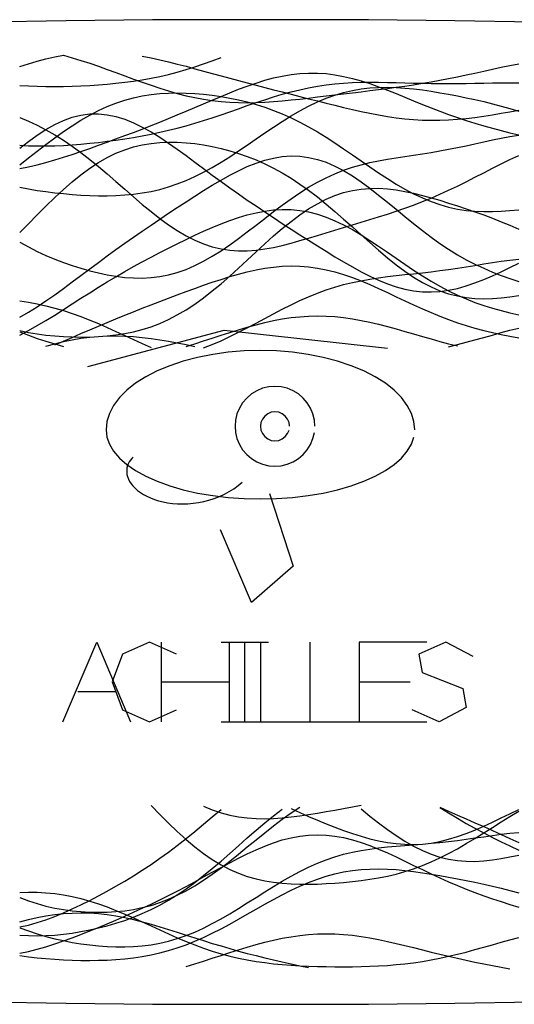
# Model space of a CAD drawing. Extents: x -15.9 to 15.9, y -4.2 to 4.2.
# Tile 8 of 14: x -2.1 to 2.2, y -4.2 to 4.2. Entities that reach past the tile are written whole.
import ezdxf

# ---------------------------------------------------------------- set-up
doc = ezdxf.new("R2010")
doc.units = 0

msp = doc.modelspace()

# ---------------------------------------------------------------- linework, layer by layer
at = {"layer": 'CNC'}
for points in [[(8.84882, 3.6794), (8.38742, 3.7455), (7.91273, 3.8073), (7.42467, 3.86475), (6.92309, 3.9178), (6.40774, 3.9664), (5.87822, 4.01051), (5.33394, 4.05008), (4.77402, 4.08508), (4.19718, 4.11549), (3.60147, 4.14126), (2.98389, 4.16238), (2.33943, 4.17883), (1.65885, 4.19059), (0.92078, 4.19765), (0, 4.2), (-0.92078, 4.19765), (-1.65885, 4.19059), (-2.33943, 4.17883)], [(-2.0543, 3.79966), (-1.97959, 3.82313), (-1.90489, 3.84499), (-1.83019, 3.86484), (-1.75549, 3.88231), (-1.68079, 3.89708)], [(-2.0543, 3.63921), (-1.97959, 3.63492), (-1.90489, 3.6321), (-1.83019, 3.63061), (-1.75549, 3.63034), (-1.68079, 3.63118), (-1.60609, 3.63305), (-1.53138, 3.63592), (-1.45668, 3.63977), (-1.38198, 3.64465), (-1.30728, 3.65062), (-1.23258, 3.65778), (-1.15788, 3.66628), (-1.08317, 3.67625), (-1.00847, 3.68783), (-0.93377, 3.70119), (-0.85907, 3.71643), (-0.78437, 3.73365), (-0.70967, 3.75289), (-0.63496, 3.77416), (-0.56026, 3.79738), (-0.48556, 3.82243), (-0.41086, 3.84911), (-0.33616, 3.87716)], [(-1.68079, 3.89615), (-1.60609, 3.87519), (-1.53138, 3.85252), (-1.45668, 3.8283), (-1.38198, 3.80276), (-1.30728, 3.77617), (-1.23258, 3.74887), (-1.15788, 3.72122), (-1.08317, 3.69361), (-1.00847, 3.66647), (-0.93377, 3.64019), (-0.85907, 3.6152), (-0.78437, 3.59186), (-0.70967, 3.57051), (-0.63496, 3.55144), (-0.56026, 3.53488), (-0.48556, 3.52097), (-0.41086, 3.50981), (-0.33616, 3.50142), (-0.26146, 3.49572), (-0.18675, 3.49259), (-0.11205, 3.49186), (-0.03735, 3.49329), (0.03735, 3.49662), (0.11205, 3.50156), (0.18675, 3.50781), (0.26146, 3.51508), (0.33616, 3.52311), (0.41086, 3.53165), (0.48556, 3.54049), (0.56026, 3.54949), (0.63496, 3.55852), (0.70967, 3.56754), (0.78437, 3.57654), (0.85907, 3.58555), (0.93377, 3.59464), (1.00847, 3.60393), (1.08317, 3.61353), (1.15788, 3.62356), (1.23258, 3.63416), (1.30728, 3.64543), (1.38198, 3.65746), (1.45668, 3.67028), (1.53138, 3.68391), (1.60609, 3.69832), (1.68079, 3.71342), (1.75549, 3.72908), (1.83019, 3.74515), (1.90489, 3.76143), (1.97959, 3.77769), (2.0543, 3.79371), (2.129, 3.80925), (2.2037, 3.82409)], [(-1.00847, 3.88961), (-0.93377, 3.875), (-0.85907, 3.85861), (-0.78437, 3.84078), (-0.70967, 3.82186), (-0.63496, 3.80215), (-0.56026, 3.78194), (-0.48556, 3.76147), (-0.41086, 3.74094), (-0.33616, 3.7205), (-0.26146, 3.70025), (-0.18675, 3.68023), (-0.11205, 3.66046), (-0.03735, 3.64093), (0.03735, 3.62159), (0.11205, 3.60237), (0.18675, 3.58324), (0.26146, 3.56415), (0.33616, 3.54506), (0.41086, 3.52598), (0.48556, 3.50697), (0.56026, 3.48808), (0.63496, 3.46946), (0.70967, 3.45125), (0.78437, 3.43366), (0.85907, 3.41691), (0.93377, 3.40124), (1.00847, 3.38693), (1.08317, 3.37421), (1.15788, 3.36333), (1.23258, 3.3545), (1.30728, 3.34789), (1.38198, 3.34362), (1.45668, 3.34177), (1.53138, 3.34233), (1.60609, 3.34525), (1.68079, 3.35041), (1.75549, 3.35762), (1.83019, 3.36664), (1.90489, 3.37719), (1.97959, 3.38896), (2.0543, 3.40162), (2.129, 3.41482), (2.2037, 3.42823)], [(-2.0543, 2.92908), (-1.97959, 2.94435), (-1.90489, 2.96212), (-1.83019, 2.98204), (-1.75549, 3.00376), (-1.68079, 3.02693), (-1.60609, 3.05127), (-1.53138, 3.07649), (-1.45668, 3.10241), (-1.38198, 3.12886), (-1.30728, 3.15574), (-1.23258, 3.18301), (-1.15788, 3.21066), (-1.08317, 3.23873), (-1.00847, 3.26727), (-0.93377, 3.29634), (-0.85907, 3.32599), (-0.78437, 3.35623), (-0.70967, 3.38707), (-0.63496, 3.41842), (-0.56026, 3.45017), (-0.48556, 3.48213), (-0.41086, 3.51405), (-0.33616, 3.54559), (-0.26146, 3.57637), (-0.18675, 3.60597), (-0.11205, 3.63393), (-0.03735, 3.65974), (0.03735, 3.68293), (0.11205, 3.70304), (0.18675, 3.71962), (0.26146, 3.73231), (0.33616, 3.74082), (0.41086, 3.74492), (0.48556, 3.74452), (0.56026, 3.7396), (0.63496, 3.73027), (0.70967, 3.71674), (0.78437, 3.69932), (0.85907, 3.6784), (0.93377, 3.65445), (1.00847, 3.628), (1.08317, 3.5996), (1.15788, 3.56981), (1.23258, 3.53922), (1.30728, 3.50834), (1.38198, 3.47767), (1.45668, 3.44764), (1.53138, 3.41859), (1.60609, 3.39079), (1.68079, 3.36442), (1.75549, 3.33956), (1.83019, 3.31624), (1.90489, 3.29437), (1.97959, 3.27383), (2.0543, 3.25446), (2.129, 3.23603), (2.2037, 3.21834)], [(-2.0543, 3.12909), (-1.97959, 3.12463), (-1.90489, 3.1225), (-1.83019, 3.12244), (-1.75549, 3.12421), (-1.68079, 3.12758), (-1.60609, 3.13234), (-1.53138, 3.13831), (-1.45668, 3.14536), (-1.38198, 3.15341), (-1.30728, 3.16243), (-1.23258, 3.1724), (-1.15788, 3.18339), (-1.08317, 3.19546), (-1.00847, 3.20869), (-0.93377, 3.2232), (-0.85907, 3.23906), (-0.78437, 3.25635), (-0.70967, 3.27512), (-0.63496, 3.29535), (-0.56026, 3.317), (-0.48556, 3.33996), (-0.41086, 3.36407), (-0.33616, 3.3891), (-0.26146, 3.41479), (-0.18675, 3.44082), (-0.11205, 3.46683), (-0.03735, 3.49246), (0.03735, 3.51732), (0.11205, 3.54104), (0.18675, 3.56327), (0.26146, 3.58371), (0.33616, 3.60209), (0.41086, 3.61821), (0.48556, 3.63196), (0.56026, 3.64328), (0.63496, 3.65221), (0.70967, 3.65884), (0.78437, 3.66334), (0.85907, 3.66597), (0.93377, 3.66699), (1.00847, 3.66674), (1.08317, 3.66553), (1.15788, 3.66372), (1.23258, 3.66163), (1.30728, 3.65954), (1.38198, 3.65771), (1.45668, 3.65633), (1.53138, 3.65552), (1.60609, 3.65532), (1.68079, 3.65573), (1.75549, 3.65664), (1.83019, 3.6579), (1.90489, 3.6593), (1.97959, 3.66056), (2.0543, 3.6614), (2.129, 3.66151), (2.2037, 3.66058)], [(-2.0543, 2.7711), (-1.97959, 2.7566), (-1.90489, 2.74398), (-1.83019, 2.73306), (-1.75549, 2.7237), (-1.68079, 2.71579), (-1.60609, 2.70927), (-1.53138, 2.70416), (-1.45668, 2.70052), (-1.38198, 2.6985), (-1.30728, 2.69831), (-1.23258, 2.70022), (-1.15788, 2.70452), (-1.08317, 2.71155), (-1.00847, 2.72166), (-0.93377, 2.73516), (-0.85907, 2.75236), (-0.78437, 2.77348), (-0.70967, 2.79868), (-0.63496, 2.82802), (-0.56026, 2.86146), (-0.48556, 2.89883), (-0.41086, 2.93985), (-0.33616, 2.98412), (-0.26146, 3.03114), (-0.18675, 3.0803), (-0.11205, 3.13092), (-0.03735, 3.18225), (0.03735, 3.23351), (0.11205, 3.28392), (0.18675, 3.33272), (0.26146, 3.37917), (0.33616, 3.42262), (0.41086, 3.4625), (0.48556, 3.49834), (0.56026, 3.52981), (0.63496, 3.55668), (0.70967, 3.57886), (0.78437, 3.59637), (0.85907, 3.60934), (0.93377, 3.61802), (1.00847, 3.62271), (1.08317, 3.6238), (1.15788, 3.62168), (1.23258, 3.6168), (1.30728, 3.60955), (1.38198, 3.60033), (1.45668, 3.58949), (1.53138, 3.57729), (1.60609, 3.56395), (1.68079, 3.54961), (1.75549, 3.53432), (1.83019, 3.51809), (1.90489, 3.50084), (1.97959, 3.48247), (2.0543, 3.46283), (2.129, 3.44176), (2.2037, 3.41913)], [(-2.0543, 2.96262), (-1.97959, 3.02033), (-1.90489, 3.0783), (-1.83019, 3.13564), (-1.75549, 3.19152), (-1.68079, 3.24514), (-1.60609, 3.2958), (-1.53138, 3.34291), (-1.45668, 3.38599), (-1.38198, 3.42469), (-1.30728, 3.4588), (-1.23258, 3.48822), (-1.15788, 3.51298), (-1.08317, 3.53321), (-1.00847, 3.54911), (-0.93377, 3.56097), (-0.85907, 3.56909), (-0.78437, 3.5738), (-0.70967, 3.5754), (-0.63496, 3.57419), (-0.56026, 3.57039), (-0.48556, 3.56418), (-0.41086, 3.55565), (-0.33616, 3.54485), (-0.26146, 3.53173), (-0.18675, 3.51618), (-0.11205, 3.49807), (-0.03735, 3.47722), (0.03735, 3.45344), (0.11205, 3.42655), (0.18675, 3.39643), (0.26146, 3.36298), (0.33616, 3.3262), (0.41086, 3.28617), (0.48556, 3.24308), (0.56026, 3.19723), (0.63496, 3.14902), (0.70967, 3.09897), (0.78437, 3.04767), (0.85907, 2.99581), (0.93377, 2.94412), (1.00847, 2.89337), (1.08317, 2.84432), (1.15788, 2.7977), (1.23258, 2.75421), (1.30728, 2.71446), (1.38198, 2.67893), (1.45668, 2.64801), (1.53138, 2.62194), (1.60609, 2.60083), (1.68079, 2.58461), (1.75549, 2.57311), (1.83019, 2.56601), (1.90489, 2.56288), (1.97959, 2.56322), (2.0543, 2.56645), (2.129, 2.57195), (2.2037, 2.57911)], [(-2.0543, 3.10354), (-1.97959, 3.1618), (-1.90489, 3.21559), (-1.83019, 3.26391), (-1.75549, 3.3058), (-1.68079, 3.34048), (-1.60609, 3.36729), (-1.53138, 3.38576), (-1.45668, 3.39565), (-1.38198, 3.39687), (-1.30728, 3.38957), (-1.23258, 3.3741), (-1.15788, 3.35095), (-1.08317, 3.3208), (-1.00847, 3.28442), (-0.93377, 3.24269), (-0.85907, 3.19651), (-0.78437, 3.14683), (-0.70967, 3.09454), (-0.63496, 3.04049), (-0.56026, 2.98543), (-0.48556, 2.93002), (-0.41086, 2.87479), (-0.33616, 2.82013), (-0.26146, 2.7663), (-0.18675, 2.71345), (-0.11205, 2.66161), (-0.03735, 2.61073), (0.03735, 2.56069), (0.11205, 2.51133), (0.18675, 2.46251), (0.26146, 2.41409), (0.33616, 2.36598), (0.41086, 2.31818), (0.48556, 2.27076), (0.56026, 2.22392), (0.63496, 2.17794), (0.70967, 2.13321), (0.78437, 2.09022), (0.85907, 2.04952), (0.93377, 2.01174), (1.00847, 1.97749), (1.08317, 1.94743), (1.15788, 1.92214), (1.23258, 1.90214), (1.30728, 1.88786), (1.38198, 1.87961), (1.45668, 1.87753), (1.53138, 1.88162), (1.60609, 1.89172), (1.68079, 1.9075), (1.75549, 1.92847), (1.83019, 1.954), (1.90489, 1.98337), (1.97959, 2.01574), (2.0543, 2.05026), (2.129, 2.08605), (2.2037, 2.12225)], [(-2.0543, 3.36421), (-1.97959, 3.33402), (-1.90489, 3.29986), (-1.83019, 3.26155), (-1.75549, 3.21898), (-1.68079, 3.17217), (-1.60609, 3.12124), (-1.53138, 3.06645), (-1.45668, 3.0082), (-1.38198, 2.94702), (-1.30728, 2.88359), (-1.23258, 2.81866), (-1.15788, 2.75312), (-1.08317, 2.68791), (-1.00847, 2.624), (-0.93377, 2.56237), (-0.85907, 2.50397), (-0.78437, 2.44969), (-0.70967, 2.40032), (-0.63496, 2.35652), (-0.56026, 2.31881), (-0.48556, 2.28755), (-0.41086, 2.26293), (-0.33616, 2.24495), (-0.26146, 2.23345), (-0.18675, 2.22811), (-0.11205, 2.22849), (-0.03735, 2.234), (0.03735, 2.24401), (0.11205, 2.25781), (0.18675, 2.27468), (0.26146, 2.29392), (0.33616, 2.31485), (0.41086, 2.3369), (0.48556, 2.35957), (0.56026, 2.38248), (0.63496, 2.40536), (0.70967, 2.42807), (0.78437, 2.4506), (0.85907, 2.47302), (0.93377, 2.49552), (1.00847, 2.51835), (1.08317, 2.54179), (1.15788, 2.56616), (1.23258, 2.59176), (1.30728, 2.61886), (1.38198, 2.64765), (1.45668, 2.67826), (1.53138, 2.71072), (1.60609, 2.74494), (1.68079, 2.78075), (1.75549, 2.81786), (1.83019, 2.85588), (1.90489, 2.89435), (1.97959, 2.93276), (2.0543, 2.97055), (2.129, 3.00718), (2.2037, 3.0421)], [(-2.0543, 2.30132), (-1.97959, 2.26087), (-1.90489, 2.22366), (-1.83019, 2.18946), (-1.75549, 2.15806), (-1.68079, 2.12928), (-1.60609, 2.10301), (-1.53138, 2.07921), (-1.45668, 2.05793), (-1.38198, 2.03929), (-1.30728, 2.02353), (-1.23258, 2.01094), (-1.15788, 2.0019), (-1.08317, 1.9968), (-1.00847, 1.99607), (-0.93377, 2.00012), (-0.85907, 2.00931), (-0.78437, 2.02395), (-0.70967, 2.04422), (-0.63496, 2.07022), (-0.56026, 2.10188), (-0.48556, 2.139), (-0.41086, 2.18122), (-0.33616, 2.22803), (-0.26146, 2.27879), (-0.18675, 2.33272), (-0.11205, 2.38898), (-0.03735, 2.44663), (0.03735, 2.5047), (0.11205, 2.56224), (0.18675, 2.61834), (0.26146, 2.67215), (0.33616, 2.72292), (0.41086, 2.77006), (0.48556, 2.81312), (0.56026, 2.8518), (0.63496, 2.886), (0.70967, 2.91579), (0.78437, 2.94137), (0.85907, 2.96313), (0.93377, 2.98154), (1.00847, 2.99718), (1.08317, 3.01069), (1.15788, 3.02272), (1.23258, 3.0339), (1.30728, 3.04484), (1.38198, 3.05602), (1.45668, 3.06786), (1.53138, 3.08064), (1.60609, 3.09448), (1.68079, 3.10937), (1.75549, 3.12515), (1.83019, 3.14154), (1.90489, 3.15812), (1.97959, 3.17439), (2.0543, 3.18977), (2.129, 3.20366), (2.2037, 3.21544)], [(-2.0543, 2.38339), (-1.97959, 2.45912), (-1.90489, 2.53493), (-1.83019, 2.60968), (-1.75549, 2.68225), (-1.68079, 2.75161), (-1.60609, 2.81686), (-1.53138, 2.87721), (-1.45668, 2.93206), (-1.38198, 2.98096), (-1.30728, 3.02363), (-1.23258, 3.05997), (-1.15788, 3.09004), (-1.08317, 3.11403), (-1.00847, 3.13223), (-0.93377, 3.14501), (-0.85907, 3.15282), (-0.78437, 3.1561), (-0.70967, 3.15528), (-0.63496, 3.15076), (-0.56026, 3.14287), (-0.48556, 3.13187), (-0.41086, 3.1179), (-0.33616, 3.10104), (-0.26146, 3.08126), (-0.18675, 3.05845), (-0.11205, 3.03243), (-0.03735, 3.00301), (0.03735, 2.96995), (0.11205, 2.93303), (0.18675, 2.8921), (0.26146, 2.84704), (0.33616, 2.79786), (0.41086, 2.74468), (0.48556, 2.68773), (0.56026, 2.62741), (0.63496, 2.56425), (0.70967, 2.49891), (0.78437, 2.43216), (0.85907, 2.36488), (0.93377, 2.29804), (1.00847, 2.2326), (1.08317, 2.16955), (1.15788, 2.10985), (1.23258, 2.05437), (1.30728, 2.00389), (1.38198, 1.95904), (1.45668, 1.92031), (1.53138, 1.88798), (1.60609, 1.86216), (1.68079, 1.84279), (1.75549, 1.82959), (1.83019, 1.82215), (1.90489, 1.81988), (1.97959, 1.82212), (2.0543, 1.82808), (2.129, 1.83697), (2.2037, 1.84798)], [(-2.0543, 1.66304), (-1.97959, 1.70518), (-1.90489, 1.75145), (-1.83019, 1.80107), (-1.75549, 1.85327), (-1.68079, 1.9073), (-1.60609, 1.9625), (-1.53138, 2.01827), (-1.45668, 2.07412), (-1.38198, 2.12967), (-1.30728, 2.18464), (-1.23258, 2.23888), (-1.15788, 2.29231), (-1.08317, 2.34493), (-1.00847, 2.39679), (-0.93377, 2.44798), (-0.85907, 2.49858), (-0.78437, 2.54865), (-0.70967, 2.59818), (-0.63496, 2.6471), (-0.56026, 2.69526), (-0.48556, 2.74238), (-0.41086, 2.78811), (-0.33616, 2.83196), (-0.26146, 2.87336), (-0.18675, 2.91168), (-0.11205, 2.94621), (-0.03735, 2.97623), (0.03735, 3.00102), (0.11205, 3.01989), (0.18675, 3.03223), (0.26146, 3.03753), (0.33616, 3.03543), (0.41086, 3.02568), (0.48556, 3.00825), (0.56026, 2.98328), (0.63496, 2.95106), (0.70967, 2.91212), (0.78437, 2.8671), (0.85907, 2.81683), (0.93377, 2.76222), (1.00847, 2.70429), (1.08317, 2.6441), (1.15788, 2.58272), (1.23258, 2.52118), (1.30728, 2.46046), (1.38198, 2.40144), (1.45668, 2.34487), (1.53138, 2.29134), (1.60609, 2.24129), (1.68079, 2.195), (1.75549, 2.15256), (1.83019, 2.11392), (1.90489, 2.07888), (1.97959, 2.04712), (2.0543, 2.01825), (2.129, 1.9918), (2.2037, 1.96728)], [(-2.0543, 1.54827), (-1.97959, 1.53257), (-1.90489, 1.51977), (-1.83019, 1.50962), (-1.75549, 1.5019), (-1.68079, 1.49641), (-1.60609, 1.49305), (-1.53138, 1.49178), (-1.45668, 1.49265), (-1.38198, 1.49582), (-1.30728, 1.50152), (-1.23258, 1.51004), (-1.15788, 1.52177), (-1.08317, 1.53709), (-1.00847, 1.55642), (-0.93377, 1.58015), (-0.85907, 1.60861), (-0.78437, 1.64209), (-0.70967, 1.68075), (-0.63496, 1.72461), (-0.56026, 1.77359), (-0.48556, 1.82742), (-0.41086, 1.8857), (-0.33616, 1.94784), (-0.26146, 2.01316), (-0.18675, 2.08079), (-0.11205, 2.14981), (-0.03735, 2.2192), (0.03735, 2.28791), (0.11205, 2.35487), (0.18675, 2.41906), (0.26146, 2.47951), (0.33616, 2.53536), (0.41086, 2.58586), (0.48556, 2.63042), (0.56026, 2.66862), (0.63496, 2.70019), (0.70967, 2.72506), (0.78437, 2.74332), (0.85907, 2.75519), (0.93377, 2.76107), (1.00847, 2.76143), (1.08317, 2.75683), (1.15788, 2.7479), (1.23258, 2.73525), (1.30728, 2.71952), (1.38198, 2.70127), (1.45668, 2.68102), (1.53138, 2.65918), (1.60609, 2.63608), (1.68079, 2.61195), (1.75549, 2.58689), (1.83019, 2.56092), (1.90489, 2.53397), (1.97959, 2.5059), (2.0543, 2.47652), (2.129, 2.44564), (2.2037, 2.41305)], [(-2.0543, 1.50966), (-1.97959, 1.54826), (-1.90489, 1.59), (-1.83019, 1.6342), (-1.75549, 1.6802), (-1.68079, 1.72735), (-1.60609, 1.77507), (-1.53138, 1.82285), (-1.45668, 1.87026), (-1.38198, 1.91696), (-1.30728, 1.96271), (-1.23258, 2.00736), (-1.15788, 2.05083), (-1.08317, 2.09312), (-1.00847, 2.13427), (-0.93377, 2.17436), (-0.85907, 2.21345), (-0.78437, 2.25161), (-0.70967, 2.28886), (-0.63496, 2.32516), (-0.56026, 2.36041), (-0.48556, 2.39444), (-0.41086, 2.42698), (-0.33616, 2.45769), (-0.26146, 2.48615), (-0.18675, 2.51189), (-0.11205, 2.53438), (-0.03735, 2.5531), (0.03735, 2.56751), (0.11205, 2.5771), (0.18675, 2.58144), (0.26146, 2.58015), (0.33616, 2.57299), (0.41086, 2.55981), (0.48556, 2.54063), (0.56026, 2.5156), (0.63496, 2.48499), (0.70967, 2.44927), (0.78437, 2.40898), (0.85907, 2.36482), (0.93377, 2.31756), (1.00847, 2.26803), (1.08317, 2.21709), (1.15788, 2.16562), (1.23258, 2.11447), (1.30728, 2.06442), (1.38198, 2.01617), (1.45668, 1.97031), (1.53138, 1.92732), (1.60609, 1.88753), (1.68079, 1.85114), (1.75549, 1.81819), (1.83019, 1.78862), (1.90489, 1.76225), (1.97959, 1.73877), (2.0543, 1.71783), (2.129, 1.69903), (2.2037, 1.68194)], [(-0.48556, 1.40096), (-0.41086, 1.4296), (-0.33616, 1.46152), (-0.26146, 1.49627), (-0.18675, 1.53333), (-0.11205, 1.57208), (-0.03735, 1.61189), (0.03735, 1.65209), (0.11205, 1.692), (0.18675, 1.73099), (0.26146, 1.76846), (0.33616, 1.8039), (0.41086, 1.83687), (0.48556, 1.86707), (0.56026, 1.89428), (0.63496, 1.91842), (0.70967, 1.93953), (0.78437, 1.95776), (0.85907, 1.97335), (0.93377, 1.98664), (1.00847, 1.99803), (1.08317, 2.00794), (1.15788, 2.01683), (1.23258, 2.02514), (1.30728, 2.03327), (1.38198, 2.04157), (1.45668, 2.05032), (1.53138, 2.05971), (1.60609, 2.06984), (1.68079, 2.08069), (1.75549, 2.09215), (1.83019, 2.10403), (1.90489, 2.11603), (1.97959, 2.12782), (2.0543, 2.13899), (2.129, 2.14912), (2.2037, 2.1578)], [(-1.75549, 1.42667), (-1.68079, 1.45773), (-1.60609, 1.48943), (-1.53138, 1.52144), (-1.45668, 1.55346), (-1.38198, 1.58529), (-1.30728, 1.61675), (-1.23258, 1.64777), (-1.15788, 1.67829), (-1.08317, 1.70832), (-1.00847, 1.73788), (-0.93377, 1.76703), (-0.85907, 1.7958), (-0.78437, 1.82424), (-0.70967, 1.85235), (-0.63496, 1.88008), (-0.56026, 1.90734), (-0.48556, 1.93399), (-0.41086, 1.95982), (-0.33616, 1.98455), (-0.26146, 2.00787), (-0.18675, 2.02942), (-0.11205, 2.04879), (-0.03735, 2.06558), (0.03735, 2.07937), (0.11205, 2.08979), (0.18675, 2.09648), (0.26146, 2.09916), (0.33616, 2.09761), (0.41086, 2.09172), (0.48556, 2.08145), (0.56026, 2.06688), (0.63496, 2.04821), (0.70967, 2.02571), (0.78437, 1.99977), (0.85907, 1.97086), (0.93377, 1.93949), (1.00847, 1.90625), (1.08317, 1.87175), (1.15788, 1.8366), (1.23258, 1.80138), (1.30728, 1.76666), (1.38198, 1.73294), (1.45668, 1.70063), (1.53138, 1.67009), (1.60609, 1.64157), (1.68079, 1.6152), (1.75549, 1.59106), (1.83019, 1.5691), (1.90489, 1.54922), (1.97959, 1.53123), (2.0543, 1.51489), (2.129, 1.49996), (2.2037, 1.48613)], [(-2.0543, 1.80184), (-1.97959, 1.79003), (-1.90489, 1.77585), (-1.83019, 1.75918), (-1.75549, 1.73994), (-1.68079, 1.71811), (-1.60609, 1.69374), (-1.53138, 1.66694), (-1.45668, 1.6379), (-1.38198, 1.6069), (-1.30728, 1.57427), (-1.23258, 1.54042), (-1.15788, 1.50581), (-1.08317, 1.47094), (-1.00847, 1.43632), (-0.93377, 1.40249)], [(-0.63496, 1.41209), (-0.56026, 1.43585), (-0.48556, 1.45993), (-0.41086, 1.48417), (-0.33616, 1.50829), (-0.26146, 1.53203), (-0.18675, 1.55506), (-0.11205, 1.57701), (-0.03735, 1.59753), (0.03735, 1.61624), (0.11205, 1.63279), (0.18675, 1.64685), (0.26146, 1.65812), (0.33616, 1.66638), (0.41086, 1.67145), (0.48556, 1.67323), (0.56026, 1.6717), (0.63496, 1.66692), (0.70967, 1.65903), (0.78437, 1.64822), (0.85907, 1.63479), (0.93377, 1.61904), (1.00847, 1.60135), (1.08317, 1.58211), (1.15788, 1.56173), (1.23258, 1.54062), (1.30728, 1.51915), (1.38198, 1.49768), (1.45668, 1.47651), (1.53138, 1.4559), (1.60609, 1.43604), (1.68079, 1.41707)], [(-2.0543, 1.53722), (-1.97959, 1.50833), (-1.90489, 1.48157), (-1.83019, 1.45682), (-1.75549, 1.43393), (-1.68079, 1.41279)], [(-1.4725, 1.2425), (-0.31, 1.5525), (1.085, 1.3975)], [(1.60609, 1.40951), (1.68079, 1.42841), (1.75549, 1.44811), (1.83019, 1.46839), (1.90489, 1.48899), (1.97959, 1.50964), (2.0543, 1.53003), (2.129, 1.54988), (2.2037, 1.56888)], [(-1.83019, 1.41524), (-1.75549, 1.43558), (-1.68079, 1.45364), (-1.60609, 1.46913), (-1.53138, 1.48185), (-1.45668, 1.49164), (-1.38198, 1.49843), (-1.30728, 1.5022), (-1.23258, 1.50303), (-1.15788, 1.50105), (-1.08317, 1.49643), (-1.00847, 1.48941), (-0.93377, 1.48024), (-0.85907, 1.46922), (-0.78437, 1.45662), (-0.70967, 1.44274), (-0.63496, 1.42783), (-0.56026, 1.41213)], [(1.3175, 0.7), (1.31028, 0.7708), (1.28871, 0.84083), (1.25302, 0.90931), (1.2036, 0.9755), (1.14099, 1.03868), (1.06588, 1.09814), (0.97909, 1.15324), (0.88158, 1.20337), (0.77441, 1.24799), (0.65875, 1.2866), (0.53588, 1.31879), (0.40713, 1.3442), (0.27392, 1.36255), (0.13772, 1.37364), (0, 1.37735), (-0.13772, 1.37364), (-0.27392, 1.36255), (-0.40713, 1.3442), (-0.53588, 1.31879), (-0.65875, 1.2866), (-0.77441, 1.24799), (-0.88158, 1.20337), (-0.97909, 1.15324), (-1.06588, 1.09814), (-1.14099, 1.03868), (-1.2036, 0.9755), (-1.25302, 0.90931), (-1.28871, 0.84083), (-1.31028, 0.7708), (-1.3175, 0.7), (-1.31028, 0.63843), (-1.28871, 0.57754), (-1.25302, 0.51799), (-1.2036, 0.46043), (-1.14099, 0.4055), (-1.06588, 0.35379), (-0.97909, 0.30588), (-0.88158, 0.26229), (-0.77441, 0.22349), (-0.65875, 0.18991), (-0.53588, 0.16192), (-0.40713, 0.13983), (-0.27392, 0.12387), (-0.13772, 0.11423), (0, 0.111), (0.13772, 0.11423), (0.27392, 0.12387), (0.40713, 0.13983), (0.53588, 0.16192), (0.65875, 0.18991), (0.77441, 0.22349), (0.88158, 0.26229), (0.97909, 0.30588), (1.06588, 0.35379), (1.14099, 0.4055), (1.2036, 0.46043), (1.25302, 0.51799), (1.28871, 0.57754), (1.31028, 0.63843)], [(0.465, 0.731), (0.4608, 0.78434), (0.44831, 0.83637), (0.42783, 0.88581), (0.39987, 0.93143), (0.36512, 0.97212), (0.32443, 1.00687), (0.27881, 1.03483), (0.22937, 1.05531), (0.17734, 1.0678), (0.124, 1.072), (0.07066, 1.0678), (0.01863, 1.05531), (-0.03081, 1.03483), (-0.07643, 1.00687), (-0.11712, 0.97212), (-0.15187, 0.93143), (-0.17983, 0.88581), (-0.20031, 0.83637), (-0.2128, 0.78434), (-0.217, 0.731), (-0.2128, 0.67766), (-0.20031, 0.62563), (-0.17983, 0.57619), (-0.15187, 0.53057), (-0.11712, 0.48988), (-0.07643, 0.45513), (-0.03081, 0.42717), (0.01863, 0.40669), (0.07066, 0.3942), (0.124, 0.39), (0.17734, 0.3942), (0.22937, 0.40669), (0.27881, 0.42717), (0.32443, 0.45513), (0.36512, 0.48988), (0.39987, 0.53057), (0.42783, 0.57619), (0.44831, 0.62563), (0.4608, 0.67766)], [(0.248, 0.731), (0.24377, 0.76309), (0.23139, 0.793), (0.21168, 0.81868), (0.186, 0.83839), (0.15609, 0.85077), (0.124, 0.855), (0.09191, 0.85077), (0.062, 0.83839), (0.03632, 0.81868), (0.01661, 0.793), (0.00423, 0.76309), (0, 0.731), (0.00423, 0.69891), (0.01661, 0.669), (0.03632, 0.64332), (0.062, 0.62361), (0.09191, 0.61123), (0.124, 0.607), (0.15609, 0.61123), (0.186, 0.62361), (0.21168, 0.64332), (0.23139, 0.669), (0.24377, 0.69891)], [(-1.085, 0.4675), (-1.09796, 0.45545), (-1.10958, 0.44214), (-1.11969, 0.42764), (-1.12808, 0.41203), (-1.13461, 0.39542), (-1.1391, 0.37791), (-1.14141, 0.35963), (-1.14141, 0.34071), (-1.139, 0.32128), (-1.13406, 0.30149), (-1.12652, 0.28151), (-1.11631, 0.26148), (-1.10341, 0.24157), (-1.08777, 0.22195), (-1.06941, 0.2028), (-1.04834, 0.18428), (-1.0246, 0.16658), (-0.99826, 0.14985), (-0.9694, 0.13427), (-0.93812, 0.12001), (-0.90455, 0.10722), (-0.86885, 0.09606), (-0.83116, 0.08669), (-0.79169, 0.07923), (-0.75062, 0.07381), (-0.70819, 0.07057), (-0.66463, 0.06959), (-0.62018, 0.07098), (-0.57512, 0.07481), (-0.52971, 0.08116), (-0.48425, 0.09007), (-0.43903, 0.10158), (-0.39434, 0.1157), (-0.3505, 0.13244), (-0.3078, 0.15179), (-0.26656, 0.1737), (-0.22709, 0.19813), (-0.18969, 0.22501), (-0.15465, 0.25426)], [(0.0775, 0.1575), (0.279, -0.4625), (-0.0775, -0.7725), (-0.341, -0.1525)], [(-1.6864, -1.79), (-1.3974, -1.11), (-1.1084, -1.79)], [(-0.7157, -1.212), (-0.9469, -1.11), (-1.1781, -1.212), (-1.2648, -1.45), (-1.1781, -1.688), (-0.9469, -1.79), (-0.7157, -1.688)], [(-0.8432, -1.79), (-0.8432, -1.11)], [(-0.3349, -1.11), (0.0697, -1.11)], [(-0.2652, -1.79), (-0.2652, -1.11)], [(-0.1326, -1.79), (-0.1326, -1.11)], [(0, -1.11), (0, -1.79), (0.578, -1.79)], [(0.4216, -1.11), (0.4216, -1.79), (0.9996, -1.79)], [(1.4212, -1.11), (0.8432, -1.11), (0.8432, -1.79), (1.4212, -1.79)], [(1.8139, -1.2324), (1.5827, -1.11), (1.3515, -1.212), (1.3804, -1.3684), (1.7272, -1.5044), (1.7561, -1.6676), (1.5249, -1.79), (1.2937, -1.688)], [(-0.8432, -1.45), (-0.2652, -1.45)], [(0.8432, -1.45), (1.2767, -1.45)], [(-1.55924, -1.5316), (-1.23556, -1.5316)], [(-0.3349, -1.79), (0.0697, -1.79)], [(-2.0543, -3.28769), (-1.97959, -3.31679), (-1.90489, -3.34137), (-1.83019, -3.36181), (-1.75549, -3.37849), (-1.68079, -3.39173), (-1.60609, -3.40182), (-1.53138, -3.40898), (-1.45668, -3.4133), (-1.38198, -3.41482), (-1.30728, -3.41345), (-1.23258, -3.40905), (-1.15788, -3.40137), (-1.08317, -3.39013), (-1.00847, -3.37501), (-0.93377, -3.35572), (-0.85907, -3.33196), (-0.78437, -3.30353), (-0.70967, -3.27029), (-0.63496, -3.23222), (-0.56026, -3.18944), (-0.48556, -3.14219), (-0.41086, -3.09088), (-0.33616, -3.03603), (-0.26146, -2.97833), (-0.18675, -2.91855), (-0.11205, -2.85756), (-0.03735, -2.79629), (0.03735, -2.73569), (0.11205, -2.6767), (0.18675, -2.62022), (0.26146, -2.56704), (0.33616, -2.51786)], [(-0.93377, -2.50273), (-0.85907, -2.57942), (-0.78437, -2.6541), (-0.70967, -2.72569), (-0.63496, -2.79326), (-0.56026, -2.85601), (-0.48556, -2.91331), (-0.41086, -2.96472), (-0.33616, -3.00998), (-0.26146, -3.04901), (-0.18675, -3.08193), (-0.11205, -3.10899), (-0.03735, -3.13059), (0.03735, -3.1472), (0.11205, -3.1594), (0.18675, -3.16776), (0.26146, -3.17287), (0.33616, -3.17528), (0.41086, -3.17546), (0.48556, -3.17383), (0.56026, -3.17066), (0.63496, -3.16612), (0.70967, -3.16028), (0.78437, -3.15306), (0.85907, -3.14431), (0.93377, -3.13379), (1.00847, -3.12119), (1.08317, -3.10619), (1.15788, -3.08846), (1.23258, -3.06768), (1.30728, -3.04363), (1.38198, -3.01613), (1.45668, -2.98513), (1.53138, -2.9507), (1.60609, -2.91303), (1.68079, -2.87242), (1.75549, -2.82933), (1.83019, -2.78429), (1.90489, -2.73795), (1.97959, -2.69099), (2.0543, -2.64413), (2.129, -2.59812), (2.2037, -2.55362)], [(-0.48556, -2.50966), (-0.41086, -2.54051), (-0.33616, -2.56588), (-0.26146, -2.58583), (-0.18675, -2.60053), (-0.11205, -2.6103), (-0.03735, -2.61554), (0.03735, -2.61674), (0.11205, -2.61444), (0.18675, -2.60919), (0.26146, -2.60154), (0.33616, -2.59202), (0.41086, -2.58108), (0.48556, -2.56911), (0.56026, -2.5564), (0.63496, -2.54314), (0.70967, -2.52945), (0.78437, -2.51531), (0.85907, -2.50064)], [(1.53138, -2.51948), (1.60609, -2.55232), (1.68079, -2.5853), (1.75549, -2.61828), (1.83019, -2.65119), (1.90489, -2.68409), (1.97959, -2.7171), (2.0543, -2.75041), (2.129, -2.78423), (2.2037, -2.81878)], [(-2.0543, -3.60943), (-1.97959, -3.61438), (-1.90489, -3.61577), (-1.83019, -3.61392), (-1.75549, -3.60915), (-1.68079, -3.60173), (-1.60609, -3.59188), (-1.53138, -3.57975), (-1.45668, -3.5654), (-1.38198, -3.54879), (-1.30728, -3.52982), (-1.23258, -3.5083), (-1.15788, -3.48401), (-1.08317, -3.45665), (-1.00847, -3.42594), (-0.93377, -3.39161), (-0.85907, -3.35342), (-0.78437, -3.31121), (-0.70967, -3.2649), (-0.63496, -3.21453), (-0.56026, -3.16029), (-0.48556, -3.10248), (-0.41086, -3.04156), (-0.33616, -2.97813), (-0.26146, -2.91292), (-0.18675, -2.84677), (-0.11205, -2.78061), (-0.03735, -2.71542), (0.03735, -2.65222), (0.11205, -2.59201), (0.18675, -2.53576)], [(-2.0543, -3.53945), (-1.97959, -3.52344), (-1.90489, -3.50294), (-1.83019, -3.4785), (-1.75549, -3.45063), (-1.68079, -3.41984), (-1.60609, -3.38656), (-1.53138, -3.35116), (-1.45668, -3.31392), (-1.38198, -3.27501), (-1.30728, -3.23452), (-1.23258, -3.19244), (-1.15788, -3.14872), (-1.08317, -3.10322), (-1.00847, -3.0558), (-0.93377, -3.00631), (-0.85907, -2.95463), (-0.78437, -2.90068), (-0.70967, -2.84449), (-0.63496, -2.78617), (-0.56026, -2.72596), (-0.48556, -2.66423), (-0.41086, -2.60146), (-0.33616, -2.5383)], [(0.26146, -2.53065), (0.33616, -2.56473), (0.41086, -2.59764), (0.48556, -2.62939), (0.56026, -2.65994), (0.63496, -2.68916), (0.70967, -2.71682), (0.78437, -2.7426), (0.85907, -2.76615), (0.93377, -2.78703), (1.00847, -2.80479), (1.08317, -2.81898), (1.15788, -2.82917), (1.23258, -2.835), (1.30728, -2.83617), (1.38198, -2.83249), (1.45668, -2.82388), (1.53138, -2.8104), (1.60609, -2.79222), (1.68079, -2.76968), (1.75549, -2.74321), (1.83019, -2.71338), (1.90489, -2.68083), (1.97959, -2.64627), (2.0543, -2.61045), (2.129, -2.57412), (2.2037, -2.53799)], [(0.85907, -2.53361), (0.93377, -2.59424), (1.00847, -2.65294), (1.08317, -2.7088), (1.15788, -2.76099), (1.23258, -2.80873), (1.30728, -2.85134), (1.38198, -2.88827), (1.45668, -2.91914), (1.53138, -2.94373), (1.60609, -2.96198), (1.68079, -2.97404), (1.75549, -2.98021), (1.83019, -2.98094), (1.90489, -2.97683), (1.97959, -2.96858), (2.0543, -2.95694), (2.129, -2.94271), (2.2037, -2.92671)], [(1.53138, -2.52014), (1.60609, -2.56719), (1.68079, -2.61262), (1.75549, -2.65623), (1.83019, -2.69799), (1.90489, -2.73797), (1.97959, -2.77634), (2.0543, -2.81339), (2.129, -2.8494), (2.2037, -2.8847)], [(-2.0543, -3.54666), (-1.97959, -3.5745), (-1.90489, -3.59921), (-1.83019, -3.62104), (-1.75549, -3.64022), (-1.68079, -3.65693), (-1.60609, -3.67136), (-1.53138, -3.68358), (-1.45668, -3.69364), (-1.38198, -3.70148), (-1.30728, -3.707), (-1.23258, -3.71), (-1.15788, -3.71026), (-1.08317, -3.70751), (-1.00847, -3.70146), (-0.93377, -3.69182), (-0.85907, -3.67836), (-0.78437, -3.66086), (-0.70967, -3.6392), (-0.63496, -3.61334), (-0.56026, -3.58337), (-0.48556, -3.54946), (-0.41086, -3.51191), (-0.33616, -3.47115), (-0.26146, -3.4277), (-0.18675, -3.38219), (-0.11205, -3.33529), (-0.03735, -3.28775), (0.03735, -3.24033), (0.11205, -3.19378), (0.18675, -3.14883), (0.26146, -3.10612), (0.33616, -3.06623), (0.41086, -3.02962), (0.48556, -2.99661), (0.56026, -2.96739), (0.63496, -2.94204), (0.70967, -2.92045), (0.78437, -2.90241), (0.85907, -2.8876), (0.93377, -2.87559), (1.00847, -2.86589), (1.08317, -2.85795), (1.15788, -2.85122), (1.23258, -2.84517), (1.30728, -2.8393), (1.38198, -2.83319), (1.45668, -2.82651), (1.53138, -2.81903), (1.60609, -2.81063), (1.68079, -2.80134), (1.75549, -2.79128), (1.83019, -2.7807), (1.90489, -2.76994), (1.97959, -2.75942), (2.0543, -2.74962), (2.129, -2.74105), (2.2037, -2.73421)], [(-2.0543, -3.76444), (-1.97959, -3.74877), (-1.90489, -3.73), (-1.83019, -3.70854), (-1.75549, -3.68481), (-1.68079, -3.65918), (-1.60609, -3.63201), (-1.53138, -3.60357), (-1.45668, -3.57411), (-1.38198, -3.54379), (-1.30728, -3.51269), (-1.23258, -3.48087), (-1.15788, -3.4483), (-1.08317, -3.41493), (-1.00847, -3.38069), (-0.93377, -3.34548), (-0.85907, -3.30924), (-0.78437, -3.27194), (-0.70967, -3.2336), (-0.63496, -3.1943), (-0.56026, -3.15418), (-0.48556, -3.11351), (-0.41086, -3.0726), (-0.33616, -3.03187), (-0.26146, -2.9918), (-0.18675, -2.95295), (-0.11205, -2.91591), (-0.03735, -2.88129), (0.03735, -2.84974), (0.11205, -2.82184), (0.18675, -2.79816), (0.26146, -2.77917), (0.33616, -2.76529), (0.41086, -2.7568), (0.48556, -2.75386), (0.56026, -2.7565), (0.63496, -2.76464), (0.70967, -2.77805), (0.78437, -2.79636), (0.85907, -2.81913), (0.93377, -2.84579), (1.00847, -2.87573), (1.08317, -2.90828), (1.15788, -2.94275), (1.23258, -2.97847), (1.30728, -3.01477), (1.38198, -3.05108), (1.45668, -3.08687), (1.53138, -3.12171), (1.60609, -3.15528), (1.68079, -3.18734), (1.75549, -3.21778), (1.83019, -3.24658), (1.90489, -3.27381), (1.97959, -3.29961), (2.0543, -3.32418), (2.129, -3.34776), (2.2037, -3.37059)], [(-2.0543, -3.78445), (-1.97959, -3.79482), (-1.90489, -3.80347), (-1.83019, -3.81053), (-1.75549, -3.81615), (-1.68079, -3.82043), (-1.60609, -3.82343), (-1.53138, -3.82517), (-1.45668, -3.82561), (-1.38198, -3.82465), (-1.30728, -3.82213), (-1.23258, -3.81786), (-1.15788, -3.8116), (-1.08317, -3.8031), (-1.00847, -3.7921), (-0.93377, -3.77834), (-0.85907, -3.76161), (-0.78437, -3.74174), (-0.70967, -3.71861), (-0.63496, -3.69218), (-0.56026, -3.66253), (-0.48556, -3.6298), (-0.41086, -3.59425), (-0.33616, -3.55621), (-0.26146, -3.51612), (-0.18675, -3.4745), (-0.11205, -3.43193), (-0.03735, -3.38902), (0.03735, -3.34645), (0.11205, -3.30485), (0.18675, -3.26486), (0.26146, -3.22709), (0.33616, -3.19208), (0.41086, -3.16028), (0.48556, -3.13207), (0.56026, -3.10772), (0.63496, -3.08739), (0.70967, -3.07115), (0.78437, -3.05895), (0.85907, -3.05065), (0.93377, -3.04602), (1.00847, -3.04479), (1.08317, -3.04661), (1.15788, -3.05111), (1.23258, -3.0579), (1.30728, -3.06663), (1.38198, -3.07694), (1.45668, -3.08853), (1.53138, -3.10113), (1.60609, -3.11456), (1.68079, -3.1287), (1.75549, -3.14346), (1.83019, -3.15885), (1.90489, -3.17491), (1.97959, -3.19174), (2.0543, -3.20944), (2.129, -3.22814), (2.2037, -3.24796)], [(-2.0543, -3.24568), (-1.97959, -3.24371), (-1.90489, -3.24457), (-1.83019, -3.24852), (-1.75549, -3.25574), (-1.68079, -3.26637), (-1.60609, -3.28045), (-1.53138, -3.29797), (-1.45668, -3.31881), (-1.38198, -3.34276), (-1.30728, -3.36956), (-1.23258, -3.39883), (-1.15788, -3.43016), (-1.08317, -3.46305), (-1.00847, -3.497), (-0.93377, -3.53146), (-0.85907, -3.56591), (-0.78437, -3.59981), (-0.70967, -3.63269), (-0.63496, -3.66411), (-0.56026, -3.69369), (-0.48556, -3.72113), (-0.41086, -3.74622), (-0.33616, -3.7688), (-0.26146, -3.78884), (-0.18675, -3.80633), (-0.11205, -3.82137), (-0.03735, -3.83411), (0.03735, -3.84474), (0.11205, -3.85347), (0.18675, -3.86054), (0.26146, -3.86618), (0.33616, -3.87061), (0.41086, -3.87401), (0.48556, -3.87654), (0.56026, -3.8783), (0.63496, -3.87935), (0.70967, -3.87968), (0.78437, -3.87926), (0.85907, -3.87799), (0.93377, -3.87575), (1.00847, -3.8724), (1.08317, -3.86777), (1.15788, -3.86173), (1.23258, -3.85411), (1.30728, -3.84483), (1.38198, -3.8338), (1.45668, -3.82101), (1.53138, -3.80648), (1.60609, -3.79033), (1.68079, -3.77269), (1.75549, -3.75377), (1.83019, -3.73384), (1.90489, -3.71319), (1.97959, -3.69214), (2.0543, -3.67104), (2.129, -3.65023), (2.2037, -3.63002)], [(-2.0543, -3.49594), (-1.97959, -3.47729), (-1.90489, -3.4607), (-1.83019, -3.44651), (-1.75549, -3.43506), (-1.68079, -3.42662), (-1.60609, -3.42139), (-1.53138, -3.41951), (-1.45668, -3.42103), (-1.38198, -3.42593), (-1.30728, -3.43411), (-1.23258, -3.44538), (-1.15788, -3.4595), (-1.08317, -3.47618), (-1.00847, -3.49505), (-0.93377, -3.51574), (-0.85907, -3.53786), (-0.78437, -3.56101), (-0.70967, -3.5848), (-0.63496, -3.60889), (-0.56026, -3.63295), (-0.48556, -3.65671), (-0.41086, -3.67996), (-0.33616, -3.70252), (-0.26146, -3.7243), (-0.18675, -3.74524), (-0.11205, -3.76533), (-0.03735, -3.78461), (0.03735, -3.80312), (0.11205, -3.82096), (0.18675, -3.8382), (0.26146, -3.85492), (0.33616, -3.87118), (0.41086, -3.88702)], [(-0.63496, -3.87797), (-0.56026, -3.85497), (-0.48556, -3.83138), (-0.41086, -3.80738), (-0.33616, -3.78321), (-0.26146, -3.75915), (-0.18675, -3.73553), (-0.11205, -3.7127), (-0.03735, -3.69102), (0.03735, -3.67086), (0.11205, -3.65259), (0.18675, -3.63653), (0.26146, -3.62299), (0.33616, -3.61222), (0.41086, -3.6044), (0.48556, -3.59965), (0.56026, -3.59802), (0.63496, -3.59949), (0.70967, -3.60395), (0.78437, -3.61124), (0.85907, -3.62112), (0.93377, -3.6333), (1.00847, -3.64746), (1.08317, -3.66325), (1.15788, -3.68031), (1.23258, -3.69825), (1.30728, -3.71675), (1.38198, -3.73547), (1.45668, -3.75413), (1.53138, -3.77249), (1.60609, -3.79038), (1.68079, -3.80766), (1.75549, -3.82426), (1.83019, -3.84017), (1.90489, -3.85541), (1.97959, -3.87006), (2.0543, -3.8842), (2.129, -3.89797)], [(-2.33943, -4.17883), (-1.65885, -4.19059), (-0.92078, -4.19765), (0, -4.2), (0.92078, -4.19765), (1.65885, -4.19059), (2.33943, -4.17883), (2.98389, -4.16238), (3.60147, -4.14126), (4.19718, -4.11549), (4.77402, -4.08508), (5.33394, -4.05008), (5.87822, -4.01051), (6.40774, -3.9664), (6.92309, -3.9178), (7.42467, -3.86475), (7.91273, -3.8073), (8.38742, -3.7455), (8.84882, -3.6794)]]:
    msp.add_lwpolyline(points, dxfattribs=at)

doc.saveas('drawing.dxf')
